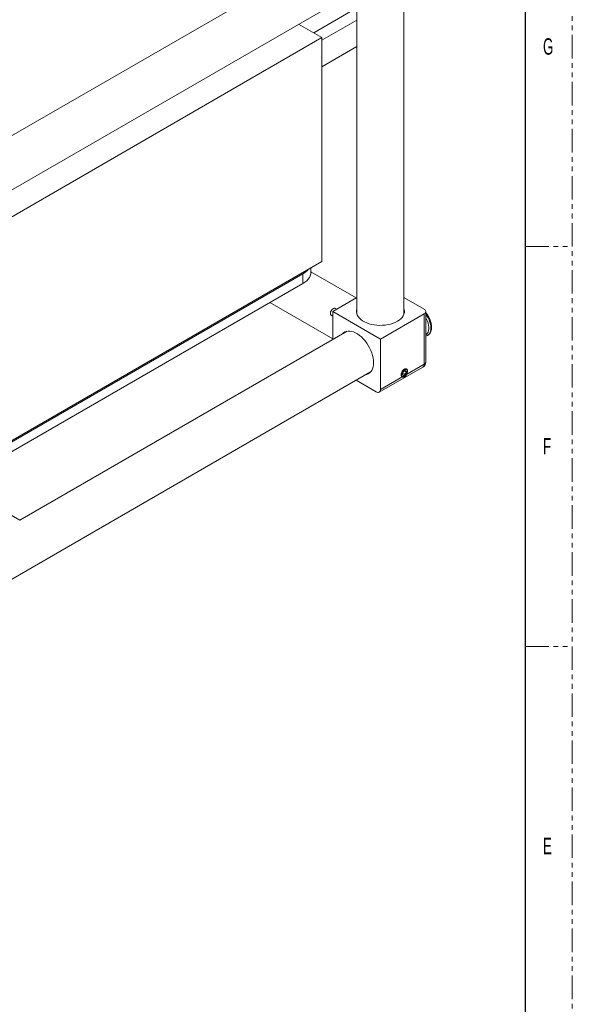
# Model space of a CAD drawing. Header units: millimetres. Extents: x 0 to 1118, y 0 to 864.
# Tile 25 of 26: x 968 to 1118, y 443 to 709. Entities that reach past the tile are written whole.
import ezdxf

# ---------------------------------------------------------------- set-up
doc = ezdxf.new("R2010")
doc.units = ezdxf.units.MM
doc.linetypes.add('PHANTOM', pattern=[12.7, 6.35, -1.27, 1.27, -1.27, 1.27, -1.27])
doc.styles.add('SLDTEXTSTYLE0', font='TXT', dxfattribs={"width": 0.6})

msp = doc.modelspace()

# ---------------------------------------------------------------- linework, layer by layer
at = {"color": 7, "linetype": 'PHANTOM', "lineweight": 0}
for p, q in [((1117.6, 0), (1117.6, 863.6)), ((1104.9, 647.7), (1117.6, 647.7)), ((1104.9, 539.75), (1117.6, 539.75))]:
    msp.add_line(p, q, dxfattribs=at)
at = {"color": 7, "linetype": 'Continuous', "lineweight": 30}
msp.add_line((1104.9, 838.2), (1104.9, 25.4), dxfattribs=at)
at = {"color": 7, "linetype": 'Continuous', "lineweight": 15}
for p, q in [((1056.7746, 729.9716), (877.8791, 626.6974)), ((884.2286, 615.6985), (1063.1241, 718.9727)), ((1059.4282, 716.6022), (1059.4282, 629.4386)), ((1072.1282, 629.4386), (1072.1282, 716.6022)), ((1049.9408, 704.1112), (1043.6606, 707.7367)), ((888.3669, 610.8366), (1049.9408, 704.1112)), ((1049.9408, 704.1112), (1049.9408, 643.6872)), ((1049.9408, 696.2459), (1059.4282, 701.7229)), ((888.3669, 550.4125), (1049.9408, 643.6872)), ((1047.011, 640.7885), (1047.011, 641.9958)), ((1059.223, 633.8239), (1047.011, 640.8737)), ((893.6702, 553.0658), (1044.8143, 640.3194)), ((1044.8143, 637.7269), (1044.8143, 640.3194)), ((893.6702, 550.4733), (1044.8143, 637.7269)), ((1052.8735, 630.1584), (1059.4282, 633.9423)), ((1077.5604, 630.8064), (1072.1282, 633.9423)), ((1035.9371, 632.6022), (1052.8735, 622.825)), ((1052.8735, 630.1584), (1052.8735, 622.5899)), ((1065.7782, 622.7087), (1052.8735, 630.1584)), ((1053.9359, 630.7717), (1053.5226, 631.0103)), ((1078.0254, 616.5528), (1078.0254, 630.1584)), ((1052.4602, 629.1699), (1052.8735, 628.9313)), ((1059.4282, 629.8575), (1059.3676, 629.6481)), ((1065.7782, 622.7087), (1077.5604, 629.5104)), ((1077.5604, 615.9048), (1077.5604, 629.5104)), ((1056.7746, 624.8419), (968.3453, 573.7928)), ((1056.5628, 624.7896), (1056.4116, 624.6323)), ((1065.7782, 609.1031), (1065.7782, 622.7087)), ((1078.489, 623.7141), (1078.5731, 623.7627)), ((1078.5416, 623.7461), (1078.489, 623.7141)), ((1078.5731, 623.7627), (1078.6178, 623.7896)), ((1065.4494, 608.3762), (1077.2316, 615.1779)), ((1072.4857, 614.2306), (1071.9754, 613.9361)), ((1072.7409, 613.8676), (1072.4857, 614.2306)), ((1072.6155, 613.0501), (1077.5604, 615.9048)), ((884.2286, 510.5689), (1063.1241, 613.8431)), ((1059.223, 611.5911), (1064.6557, 608.4548)), ((1065.7782, 609.1031), (1071.8457, 612.6057)), ((1071.9754, 613.9361), (1071.7203, 613.2784)), ((1071.7203, 613.2784), (1071.9754, 612.9154)), ((1071.8387, 613.5835), (1072.4857, 613.21)), ((1071.9754, 612.9154), (1072.4857, 613.21)), ((1072.2989, 614.1228), (1072.7409, 613.8676)), ((1072.4857, 613.21), (1072.7409, 613.8676)), ((968.3538, 573.7879), (951.2052, 583.6876))]:
    msp.add_line(p, q, dxfattribs=at)
at = {"color": 9, "linetype": 'Continuous', "lineweight": 15}
for p, q in [((1059.4282, 712.1348), (1047.7351, 705.3845)), ((1059.4282, 708.8686), (1049.9408, 703.3917))]:
    msp.add_line(p, q, dxfattribs=at)
at = {"color": 7, "linetype": 'Continuous', "lineweight": 15, "flags": 128}
for points in [[(1047.011, 640.7885), (1046.9638, 640.3037), (1046.8229, 639.825), (1046.5901, 639.3585), (1046.2682, 638.9099), (1045.8614, 638.4849), (1045.3747, 638.089), (1044.8143, 637.7269)], [(1053.5226, 631.0103), (1053.4598, 631.0388), (1053.2659, 631.0562), (1053.0475, 630.9877), (1052.8242, 630.8394), (1052.6157, 630.6246), (1052.4406, 630.3623), (1052.3145, 630.0758), (1052.2485, 629.7906), (1052.2485, 629.5319), (1052.3145, 629.3229), (1052.4406, 629.1821), (1052.4602, 629.1699)], [(1059.4282, 630.8782), (1059.3316, 630.484), (1059.3097, 630.0497), (1059.3753, 629.617), (1059.5275, 629.1915), (1059.7642, 628.7791), (1060.0822, 628.3854), (1060.4773, 628.0156), (1060.944, 627.6749), (1061.4762, 627.3677), (1062.0665, 627.0982), (1062.707, 626.8702), (1063.389, 626.6866), (1064.1033, 626.5499), (1064.8403, 626.4621), (1065.59, 626.4242), (1066.3422, 626.4368), (1067.0868, 626.4998), (1067.8137, 626.6122), (1068.5131, 626.7726), (1069.1755, 626.9788), (1069.7919, 627.228), (1070.3541, 627.5168), (1070.8544, 627.8413), (1071.286, 628.1972), (1071.6432, 628.5796), (1071.921, 628.9833), (1072.1158, 629.403), (1072.2249, 629.8328), (1072.2467, 630.267), (1072.1812, 630.6998), (1072.1282, 630.8782)], [(1072.1888, 629.6481), (1072.1812, 629.6791), (1072.1282, 629.8575)], [(1063.9017, 616.341), (1063.8708, 616.9723), (1063.7784, 617.6308), (1063.6258, 618.3076), (1063.415, 618.9935), (1063.149, 619.6792), (1062.8312, 620.3555), (1062.466, 621.0133), (1062.0584, 621.6436), (1061.6138, 622.2379), (1061.1383, 622.7882), (1060.6383, 623.287), (1060.1205, 623.7277), (1059.5919, 624.1041), (1059.0598, 624.4113), (1058.5313, 624.6451), (1058.0135, 624.8023), (1057.5135, 624.8808), (1057.038, 624.8795), (1056.5934, 624.7985), (1056.1857, 624.6388), (1055.8206, 624.4027), (1055.5277, 624.1221)], [(1061.8772, 613.1233), (1062.0584, 613.1667), (1062.466, 613.3264), (1062.8312, 613.5625), (1063.149, 613.872), (1063.415, 614.2505), (1063.6258, 614.6931), (1063.7784, 615.1936), (1063.8708, 615.7454), (1063.9017, 616.341)], [(1072.2306, 612.5523), (1071.9921, 612.4525), (1071.7713, 612.4358), (1071.5846, 612.5034), (1071.4458, 612.6504), (1071.3652, 612.8658), (1071.3488, 613.1336), (1071.3977, 613.434), (1071.5085, 613.7448), (1071.6728, 614.0427), (1071.8784, 614.3059), (1072.1102, 614.5147), (1072.3509, 614.6537), (1072.5827, 614.7125), (1072.7884, 614.6868), (1072.9527, 614.5785), (1073.0634, 614.3956), (1073.1124, 614.1517), (1073.096, 613.8649), (1073.0154, 613.5565), (1072.8766, 613.2493), (1072.6898, 612.966), (1072.4691, 612.7279), (1072.2306, 612.5523)], [(1072.6155, 613.0501), (1072.7835, 613.3049), (1072.9057, 613.582), (1072.9717, 613.8583), (1072.9761, 614.1109), (1072.9185, 614.3188), (1072.8038, 614.4647), (1072.6414, 614.5365), (1072.4449, 614.5283), (1072.2306, 614.4406), (1072.0162, 614.2808), (1071.8197, 614.0622), (1071.6573, 613.8029), (1071.5426, 613.5245), (1071.4851, 613.2502), (1071.4895, 613.0026), (1071.5555, 612.8025), (1071.6776, 612.6665), (1071.8457, 612.6057)], [(1062.761, 613.6335), (1062.9423, 613.677), (1062.9729, 613.6858)]]:
    msp.add_lwpolyline(points, dxfattribs=at)
at = {"color": 9, "linetype": 'Continuous', "lineweight": 15, "flags": 128}
for points in [[(1078.6178, 623.7896), (1078.7224, 623.8617), (1078.9844, 624.1146), (1079.1939, 624.4368), (1079.3467, 624.8216), (1079.4397, 625.2613), (1079.4709, 625.747), (1079.4397, 626.2686), (1079.3467, 626.8156), (1079.1939, 627.3769), (1078.9844, 627.941), (1078.7224, 628.4965), (1078.4132, 629.032), (1078.0632, 629.5366), (1078.0254, 629.586)], [(1078.0254, 629.4262), (1078.3291, 628.9834), (1078.6382, 628.4479), (1078.9003, 627.8924), (1079.1098, 627.3283), (1079.2626, 626.767), (1079.3555, 626.22), (1079.3867, 625.6984), (1079.3555, 625.2128), (1079.2626, 624.7731), (1079.1098, 624.3882), (1078.9003, 624.066), (1078.6382, 623.8131), (1078.5416, 623.7461)], [(1078.0254, 623.9049), (1078.1998, 624.029), (1078.4411, 624.2903), (1078.6271, 624.6211), (1078.7535, 625.0137), (1078.8174, 625.4591), (1078.8174, 625.947), (1078.7535, 626.4662), (1078.6271, 627.0048), (1078.4411, 627.5503), (1078.1998, 628.0901), (1078.0254, 628.4157)]]:
    msp.add_lwpolyline(points, dxfattribs=at)
at = {"color": 7, "linetype": 'Continuous', "lineweight": 15}
for centre, radius, start, end in [((1042.3517, 644.8228), 5.1327, 298.670635, 321.430137), ((1077.3145, 630.1584), 0.6931, 290.783421, 69.216579), ((1076.4379, 616.5528), 1.5875, 299.997312, 0), ((1065.0939, 608.992), 0.6933, 230.796715, 9.214037)]:
    msp.add_arc(centre, radius, start, end, dxfattribs=at)
at = {"color": 9, "linetype": 'Continuous', "lineweight": 15}
for centre, radius, start, end in [((1076.8052, 615.8086), 0.7612, 304.056351, 7.25583), ((1077.2309, 616.632), 0.7984, 294.374658, 354.305201)]:
    msp.add_arc(centre, radius, start, end, dxfattribs=at)
at = {"color": 7, "linetype": 'Continuous', "lineweight": 15}
for points, knots in [([(1078.6209, 623.803), (1078.6786, 623.8373), (1078.8414, 623.9341), (1079.0611, 624.1656), (1079.2767, 624.4826), (1079.4378, 624.8555), (1079.5446, 625.2766), (1079.5937, 625.7412), (1079.5838, 626.24), (1079.5151, 626.7627), (1079.3896, 627.2984), (1079.2106, 627.8374), (1078.9813, 628.3699), (1078.7073, 628.8882), (1078.3893, 629.377), (1078.1586, 629.6981), (1078.0289, 629.8407), (1078.0254, 629.8445)], [0, 0, 0, 0, 0.03806951, 0.10752652, 0.17743859, 0.24879966, 0.32192079, 0.39644805, 0.47173763, 0.54722326, 0.62259801, 0.69780844, 0.77288132, 0.84787735, 0.92287042, 0.99792496, 1, 1, 1, 1]), ([(1078.0254, 623.5311), (1078.0299, 623.5318), (1078.1621, 623.5498), (1078.3424, 623.6236), (1078.4964, 623.7271), (1078.546, 623.7604)], [0, 0, 0, 0, 0.02352923, 0.68562844, 1, 1, 1, 1]), ([(1071.8457, 612.6057), (1071.9211, 612.6091), (1072.0719, 612.6158), (1072.3287, 612.7619), (1072.5137, 612.9253), (1072.6011, 613.0326), (1072.6155, 613.0501)], [0, 0, 0, 0, 0.31324633, 0.62648809, 0.93890842, 1, 1, 1, 1]), ([(968.3532, 573.7868), (968.3538, 573.7865), (968.355, 573.786), (968.3459, 573.7794), (968.3328, 573.7712), (968.3236, 573.7659), (968.3211, 573.7645)], [0, 0, 0, 0, 0.29101026, 0.63048071, 0.90338582, 1, 1, 1, 1])]:
    msp.add_open_spline(points, degree=3, knots=knots, dxfattribs=at)

# ---------------------------------------------------------------- texts
at = {"color": 7, "linetype": 'Continuous', "lineweight": 0, "char_height": 4.445, "attachment_point": 1, "style": 'SLDTEXTSTYLE0'}
for s, insert in [('G', (1109.6943, 703.9477)), ('F', (1109.6943, 595.9977)), ('E', (1109.6943, 488.0477))]:
    msp.add_mtext(s, dxfattribs=dict(at, insert=insert))

doc.saveas('drawing.dxf')
